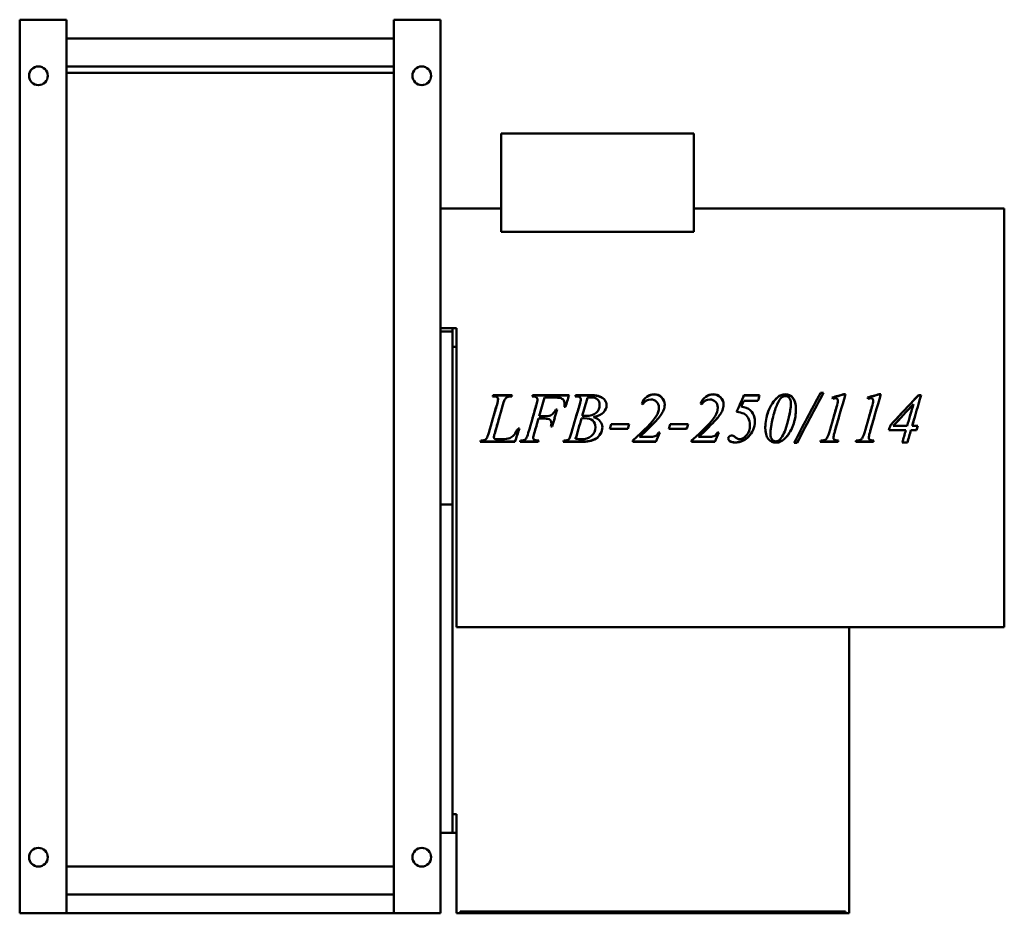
# Model space of a CAD drawing. Header units: millimetres. Extents: x 157 to 683, y 58 to 536.
import ezdxf

# ---------------------------------------------------------------- set-up
doc = ezdxf.new("R2010")
doc.units = ezdxf.units.MM
doc.header["$LTSCALE"] = 2
doc.layers.add('Widoczne (ISO)', color=7, linetype='Continuous', lineweight=50)

msp = doc.modelspace()

# ---------------------------------------------------------------- linework, layer by layer
at = {"layer": 'Widoczne (ISO)'}
for p, q in [((156.75, 536), (156.75, 58)), ((156.75, 536), (181.75, 536)), ((181.75, 536), (181.75, 58)), ((356.75, 58), (356.75, 536)), ((381.75, 536), (356.75, 536)), ((381.75, 536), (381.75, 58)), ((181.75, 526), (356.75, 526)), ((181.75, 511), (356.75, 511)), ((181.75, 507.63), (356.75, 507.63)), ((414.25, 475.2), (517.25, 475.2)), ((414.25, 422.46), (414.25, 475.2)), ((517.25, 475.2), (517.25, 422.46)), ((381.75, 435), (414.25, 435)), ((517.25, 435), (683.25, 435)), ((683.25, 211), (683.25, 435)), ((517.25, 422.46), (414.25, 422.46)), ((381.75, 371), (388.25, 371)), ((381.75, 369.26), (388.25, 369.26)), ((388.25, 371), (390.25, 371)), ((388.25, 371), (388.25, 361)), ((390.25, 361), (390.25, 371)), ((390.25, 361), (388.25, 361)), ((388.25, 361), (388.25, 111)), ((390.25, 361), (390.25, 211)), ((409.85, 335.15), (420.04, 335.15)), ((409.85, 335.04), (409.85, 335.15)), ((409.85, 335.04), (420.02, 335.04)), ((412.53, 332.91), (412.53, 332.99)), ((430.99, 335.15), (450.48, 335.15)), ((430.99, 335.04), (430.99, 335.15)), ((430.99, 335.04), (450.45, 335.04)), ((433.59, 332.91), (433.59, 332.99)), ((442.45, 333.85), (437.41, 333.85)), ((454.01, 335.15), (463, 335.15)), ((454.01, 335.04), (454.01, 335.15)), ((454.01, 335.04), (463, 335.04)), ((456.79, 332.91), (456.79, 332.99)), ((551.54, 332.12), (544, 332.12)), ((544.04, 335.04), (544.04, 335.15)), ((544.04, 335.15), (552.4, 335.15)), ((544.04, 335.04), (552.37, 335.04)), ((584.93, 336.37), (586.49, 336.37)), ((584.93, 336.25), (584.93, 336.37)), ((584.93, 336.25), (586.42, 336.25)), ((594.27, 332.02), (594.27, 332.1)), ((597.45, 335.66), (598.33, 335.66)), ((597.45, 335.54), (597.45, 335.66)), ((597.45, 335.54), (598.3, 335.54)), ((613.16, 332.02), (613.16, 332.1)), ((616.35, 335.66), (617.23, 335.66)), ((616.35, 335.54), (616.35, 335.66)), ((616.35, 335.54), (617.19, 335.54)), ((637.36, 335.15), (638.75, 335.15)), ((637.36, 335.04), (637.36, 335.15)), ((637.36, 335.04), (638.72, 335.04)), ((443.41, 327.51), (444.1, 327.51)), ((443.41, 327.47), (443.41, 327.51)), ((443.41, 327.47), (444.09, 327.47)), ((448.64, 328.86), (447.94, 328.86)), ((448.15, 330.67), (448.15, 330.73)), ((466.86, 329.86), (466.86, 329.92)), ((498.52, 328.48), (498.52, 328.53)), ((529.99, 328.48), (529.99, 328.53)), ((542.63, 329.01), (542.63, 329.06)), ((569.08, 330.67), (569.08, 330.73)), ((594.23, 331.31), (594.23, 331.39)), ((613.12, 331.31), (613.12, 331.39)), ((634.67, 330.34), (634.67, 330.41)), ((437.53, 322.62), (434.18, 322.62)), ((434.18, 322.62), (434.18, 322.61)), ((437.53, 322.61), (434.18, 322.61)), ((434.55, 323.92), (437.85, 323.92)), ((434.55, 323.91), (434.55, 323.92)), ((434.55, 323.91), (437.85, 323.91)), ((457.16, 322.72), (457.16, 322.71)), ((457.54, 324.09), (457.54, 324.1)), ((463.57, 323.4), (463.57, 323.41)), ((497.11, 323.91), (497.11, 323.92)), ((497.8, 322.27), (497.8, 322.26)), ((528.58, 323.91), (528.58, 323.92)), ((529.28, 322.27), (529.28, 322.26)), ((423.29, 317.28), (423.99, 317.28)), ((441.51, 318.43), (440.78, 318.43)), ((441.51, 318.47), (440.79, 318.47)), ((441.06, 320.27), (441.06, 320.24)), ((441.51, 318.47), (441.51, 318.43)), ((464.63, 318.02), (464.63, 317.98)), ((481.91, 317.14), (472.35, 317.14)), ((481.91, 317.19), (472.37, 317.19)), ((473.11, 319.59), (482.67, 319.59)), ((481.91, 317.19), (481.91, 317.14)), ((513.39, 317.14), (503.83, 317.14)), ((513.39, 317.19), (503.84, 317.19)), ((504.58, 319.59), (514.14, 319.59)), ((513.39, 317.19), (513.39, 317.14)), ((630.62, 316.45), (621.56, 316.45)), ((630.62, 316.51), (621.57, 316.51)), ((623.9, 318.77), (623.9, 318.73)), ((623.9, 318.73), (631.3, 318.73)), ((630.62, 316.51), (630.62, 316.45)), ((636.3, 316.51), (633.34, 316.51)), ((633.34, 316.51), (633.34, 316.45)), ((636.3, 316.45), (633.34, 316.45)), ((633.99, 318.77), (633.99, 318.73)), ((633.99, 318.73), (636.98, 318.73)), ((636.3, 316.51), (636.3, 316.45)), ((410.26, 312.65), (410.26, 312.56)), ((410.77, 314.73), (410.77, 314.65)), ((412.2, 311.56), (414.65, 311.56)), ((431.3, 312.37), (431.3, 312.27)), ((431.89, 314.79), (431.89, 314.72)), ((454.01, 311.93), (454.01, 311.83)), ((484.53, 310.87), (484.53, 310.2)), ((488.16, 312.95), (488.16, 312.86)), ((488.16, 312.86), (494.43, 312.86)), ((498.33, 315.16), (499.07, 315.16)), ((516, 310.87), (516, 310.2)), ((519.64, 312.95), (519.64, 312.86)), ((519.64, 312.86), (525.91, 312.86)), ((529.81, 315.16), (530.54, 315.16)), ((558.2, 314.32), (558.2, 314.25)), ((591.88, 312.49), (591.88, 312.39)), ((610.77, 312.49), (610.77, 312.39)), ((421.54, 310.2), (403.01, 310.2)), ((421.54, 310.32), (403.06, 310.32)), ((421.54, 310.32), (421.54, 310.2)), ((434.08, 310.2), (424.29, 310.2)), ((434.08, 310.32), (424.33, 310.32)), ((434.08, 310.32), (434.08, 310.2)), ((456.58, 310.2), (447.43, 310.2)), ((456.58, 310.32), (447.47, 310.32)), ((496.98, 310.32), (484.53, 310.32)), ((496.98, 310.2), (484.53, 310.2)), ((496.98, 310.32), (496.98, 310.2)), ((528.46, 310.32), (516, 310.32)), ((528.46, 310.2), (516, 310.2)), ((528.46, 310.32), (528.46, 310.2)), ((563.63, 310.44), (563.63, 310.32)), ((572.43, 309.63), (570.82, 309.63)), ((572.43, 309.75), (570.88, 309.75)), ((572.43, 309.75), (572.43, 309.63)), ((594.37, 310.2), (584.87, 310.2)), ((594.37, 310.32), (584.92, 310.32)), ((594.37, 310.32), (594.37, 310.2)), ((613.26, 310.2), (603.77, 310.2)), ((613.26, 310.32), (603.81, 310.32)), ((613.26, 310.32), (613.26, 310.2)), ((631.4, 309.78), (628.68, 309.78)), ((631.4, 309.89), (628.72, 309.89)), ((631.4, 309.89), (631.4, 309.78)), ((388.25, 276.74), (381.75, 276.74)), ((390.25, 211), (600.25, 211)), ((600.25, 211), (683.25, 211)), ((600.25, 58), (600.25, 211)), ((388.25, 111), (388.25, 101)), ((390.25, 111), (388.25, 111)), ((390.25, 111), (390.25, 58)), ((388.25, 101), (381.75, 101)), ((388.25, 101), (390.25, 101)), ((356.75, 83), (181.75, 83)), ((356.75, 68), (181.75, 68)), ((181.75, 58), (156.75, 58)), ((181.75, 58), (356.75, 58)), ((381.75, 58), (356.75, 58)), ((390.25, 58), (392.25, 58)), ((598.25, 59), (392.25, 59)), ((392.25, 58), (392.25, 59)), ((392.25, 58), (598.25, 58)), ((598.25, 58), (598.25, 59)), ((598.25, 58), (600.25, 58))]:
    msp.add_line(p, q, dxfattribs=at)
for centre in [(166.75, 506), (371.75, 506), (166.75, 88), (371.75, 88)]:
    msp.add_circle(centre, 5, dxfattribs=at)
for points in [[(409.63, 334.48), (409.7, 334.7), (409.78, 334.93), (409.85, 335.15)], [(410.12, 334.46), (409.91, 334.46), (409.75, 334.47), (409.63, 334.48)], [(409.66, 334.48), (409.73, 334.66), (409.79, 334.85), (409.85, 335.04)], [(411.98, 330.23), (412.34, 331.49), (412.53, 332.41), (412.53, 332.99)], [(411.98, 330.16), (412.34, 331.41), (412.53, 332.33), (412.53, 332.91)], [(416.27, 333.08), (416.03, 332.74), (415.67, 331.71), (415.16, 329.98)], [(420.04, 335.15), (420, 334.93), (419.95, 334.7), (419.9, 334.48)], [(430.77, 334.48), (430.84, 334.7), (430.92, 334.93), (430.99, 335.15)], [(430.8, 334.48), (430.87, 334.67), (430.93, 334.85), (430.99, 335.04)], [(433.06, 330.14), (433.41, 331.35), (433.59, 332.3), (433.59, 332.99)], [(433.06, 330.08), (433.41, 331.28), (433.59, 332.22), (433.59, 332.91)], [(437.41, 333.85), (436.45, 330.55), (435.5, 327.23), (434.55, 323.92)], [(445.76, 333.67), (445.26, 333.79), (444.15, 333.85), (442.45, 333.85)], [(450.48, 335.15), (449.86, 333.06), (449.25, 330.96), (448.64, 328.86)], [(453.77, 334.48), (453.85, 334.7), (453.93, 334.93), (454.01, 335.15)], [(454.34, 334.46), (454.13, 334.46), (453.94, 334.47), (453.77, 334.48)], [(453.8, 334.48), (453.87, 334.66), (453.94, 334.85), (454.01, 335.04)], [(456.22, 330.31), (456.6, 331.58), (456.79, 332.48), (456.79, 332.99)], [(456.22, 330.24), (456.6, 331.51), (456.79, 332.39), (456.79, 332.91)], [(460.32, 333.71), (459.4, 330.51), (458.47, 327.31), (457.54, 324.1)], [(462.04, 333.93), (461.59, 333.93), (461.02, 333.86), (460.32, 333.71)], [(494.29, 332.85), (492.56, 332.85), (491.14, 332.03), (490.02, 330.37)], [(525.76, 332.85), (524.03, 332.85), (522.61, 332.03), (521.49, 330.37)], [(540.08, 326.21), (541.4, 329.19), (542.72, 332.18), (544.04, 335.15)], [(540.09, 326.2), (541.41, 329.16), (542.73, 332.11), (544.04, 335.04)], [(544, 332.12), (543.55, 331.1), (543.09, 330.08), (542.63, 329.06)], [(552.4, 335.15), (552.11, 334.14), (551.83, 333.13), (551.54, 332.12)], [(557.05, 326.43), (558.33, 329.75), (559.95, 332.26), (561.92, 333.97)], [(557.05, 326.4), (558.33, 329.69), (559.95, 332.18), (561.92, 333.87)], [(561.92, 333.97), (563.21, 335.1), (564.65, 335.66), (566.25, 335.66)], [(561.92, 333.87), (563.21, 334.99), (564.65, 335.54), (566.25, 335.54)], [(570.82, 309.63), (575.53, 318.5), (580.23, 327.5), (584.93, 336.37)], [(586.49, 336.37), (581.8, 327.5), (577.12, 318.5), (572.43, 309.63)], [(577.88, 323), (580.23, 327.43), (582.58, 331.85), (584.93, 336.25)], [(591.23, 333.93), (593.3, 334.51), (595.38, 335.08), (597.45, 335.66)], [(591.47, 333.26), (591.39, 333.48), (591.31, 333.71), (591.23, 333.93)], [(591.26, 333.84), (593.32, 334.41), (595.39, 334.98), (597.45, 335.54)], [(592.96, 333.48), (592.65, 333.48), (592.15, 333.41), (591.47, 333.26)], [(598.33, 335.66), (596.35, 328.81), (594.37, 321.89), (592.39, 315.02)], [(594.23, 331.39), (594.25, 331.63), (594.27, 331.87), (594.27, 332.1)], [(594.23, 331.31), (594.25, 331.55), (594.27, 331.79), (594.27, 332.02)], [(610.12, 333.93), (612.19, 334.51), (614.27, 335.08), (616.35, 335.66)], [(610.36, 333.26), (610.28, 333.48), (610.2, 333.71), (610.12, 333.93)], [(610.15, 333.84), (612.22, 334.41), (614.28, 334.98), (616.35, 335.54)], [(611.85, 333.48), (611.54, 333.48), (611.04, 333.41), (610.36, 333.26)], [(617.23, 335.66), (615.24, 328.81), (613.26, 321.89), (611.28, 315.02)], [(613.12, 331.39), (613.15, 331.63), (613.16, 331.87), (613.16, 332.1)], [(613.12, 331.31), (613.15, 331.55), (613.16, 331.79), (613.16, 332.02)], [(622.33, 319.04), (627.34, 324.41), (632.35, 329.8), (637.36, 335.15)], [(626.02, 323), (629.8, 327.02), (633.58, 331.04), (637.36, 335.04)], [(638.75, 335.15), (637.17, 329.7), (635.58, 324.21), (633.99, 318.73)], [(407.61, 315.02), (409.06, 320.08), (410.52, 325.16), (411.98, 330.23)], [(409.9, 323), (410.59, 325.39), (411.28, 327.78), (411.98, 330.16)], [(415.16, 329.98), (413.7, 324.88), (412.24, 319.75), (410.77, 314.65)], [(428.73, 315.08), (430.17, 320.09), (431.61, 325.13), (433.06, 330.14)], [(431, 323), (431.69, 325.36), (432.37, 327.72), (433.06, 330.08)], [(444.1, 327.51), (443.24, 324.49), (442.38, 321.45), (441.51, 318.43)], [(447.94, 328.86), (448.08, 329.62), (448.15, 330.25), (448.15, 330.73)], [(447.95, 328.86), (448.08, 329.59), (448.15, 330.19), (448.15, 330.67)], [(451.85, 315.18), (453.3, 320.22), (454.76, 325.27), (456.22, 330.31)], [(454.11, 323), (454.81, 325.42), (455.51, 327.83), (456.22, 330.24)], [(490.02, 330.37), (489.8, 330.46), (489.58, 330.56), (489.37, 330.65)], [(497.11, 323.92), (498.05, 325.39), (498.52, 326.93), (498.52, 328.53)], [(497.11, 323.91), (498.05, 325.37), (498.52, 326.89), (498.52, 328.48)], [(501.07, 327.08), (500.47, 325.66), (499.38, 324.05), (497.8, 322.26)], [(501.64, 330.1), (501.64, 329.02), (501.45, 328.01), (501.07, 327.08)], [(521.49, 330.37), (521.28, 330.46), (521.06, 330.56), (520.84, 330.65)], [(528.58, 323.92), (529.52, 325.39), (529.99, 326.93), (529.99, 328.53)], [(528.58, 323.91), (529.52, 325.37), (529.99, 326.89), (529.99, 328.48)], [(532.54, 327.08), (531.95, 325.66), (530.86, 324.05), (529.28, 322.26)], [(533.12, 330.1), (533.12, 329.02), (532.93, 328.01), (532.54, 327.08)], [(542.63, 329.06), (544.64, 328.75), (546.19, 328.13), (547.29, 327.21)], [(542.63, 329.01), (544.64, 328.7), (546.19, 328.09), (547.29, 327.17)], [(547.29, 327.21), (549.01, 325.76), (549.86, 323.76), (549.86, 321.18)], [(547.29, 327.17), (548.58, 326.1), (549.38, 324.71), (549.71, 323)], [(555.44, 317.96), (555.44, 320.77), (555.98, 323.6), (557.05, 326.43)], [(566.61, 317.96), (568.26, 323.19), (569.08, 327.46), (569.08, 330.73)], [(568.02, 323), (568.73, 325.98), (569.08, 328.53), (569.08, 330.67)], [(589.53, 315.02), (590.95, 319.96), (592.38, 324.92), (593.8, 329.86)], [(591.83, 323), (592.48, 325.27), (593.14, 327.53), (593.8, 329.8)], [(593.8, 329.86), (594.06, 330.76), (594.2, 331.26), (594.23, 331.39)], [(593.8, 329.8), (594.06, 330.69), (594.2, 331.19), (594.23, 331.31)], [(608.42, 315.02), (609.85, 319.96), (611.27, 324.92), (612.69, 329.86)], [(610.72, 323), (611.38, 325.27), (612.03, 327.53), (612.69, 329.8)], [(612.69, 329.86), (612.95, 330.76), (613.09, 331.26), (613.12, 331.39)], [(612.69, 329.8), (612.95, 330.69), (613.09, 331.19), (613.12, 331.31)], [(634.67, 330.41), (631.08, 326.52), (627.49, 322.62), (623.9, 318.73)], [(631.3, 318.73), (632.42, 322.62), (633.55, 326.52), (634.67, 330.41)], [(632.53, 323), (633.24, 325.45), (633.96, 327.9), (634.67, 330.34)], [(413.16, 323), (412.37, 320.24), (411.57, 317.48), (410.77, 314.73)], [(434.18, 322.62), (433.42, 320), (432.65, 317.39), (431.89, 314.79)], [(434.18, 322.61), (433.42, 319.98), (432.65, 317.34), (431.89, 314.72)], [(442.82, 323), (442.38, 321.49), (441.95, 319.98), (441.51, 318.47)], [(457.16, 322.72), (456.11, 319.11), (455.06, 315.51), (454.01, 311.93)], [(457.16, 322.71), (456.11, 319.08), (455.06, 315.44), (454.01, 311.83)], [(458.65, 322.8), (458.24, 322.8), (457.74, 322.77), (457.16, 322.72)], [(458.65, 322.8), (458.24, 322.8), (457.74, 322.77), (457.16, 322.71)], [(457.54, 324.1), (458.35, 324.09), (458.93, 324.08), (459.28, 324.08)], [(457.54, 324.09), (458.35, 324.08), (458.93, 324.07), (459.28, 324.07)], [(463.57, 323.4), (463.93, 323.28), (464.28, 323.14), (464.6, 323)], [(484.53, 310.87), (490.87, 316.39), (495.06, 320.76), (497.11, 323.92)], [(497.8, 322.27), (495.39, 319.57), (492.18, 316.46), (488.16, 312.95)], [(497.8, 322.26), (495.39, 319.54), (492.18, 316.4), (488.16, 312.86)], [(496.48, 323), (496.71, 323.31), (496.92, 323.62), (497.11, 323.91)], [(498.43, 323), (498.23, 322.76), (498.02, 322.52), (497.8, 322.27)], [(516, 310.87), (522.35, 316.39), (526.54, 320.76), (528.58, 323.92)], [(529.28, 322.27), (526.87, 319.57), (523.65, 316.46), (519.64, 312.95)], [(529.28, 322.26), (526.87, 319.54), (523.65, 316.4), (519.64, 312.86)], [(527.95, 323), (528.18, 323.31), (528.39, 323.62), (528.58, 323.91)], [(529.91, 323), (529.71, 322.76), (529.5, 322.52), (529.28, 322.27)], [(556.01, 323), (556.27, 324.13), (556.62, 325.27), (557.05, 326.4)], [(559.59, 323.55), (558.66, 319.9), (558.2, 316.8), (558.2, 314.25)], [(559.45, 323), (558.62, 319.62), (558.2, 316.73), (558.2, 314.32)], [(579.46, 323), (577.12, 318.57), (574.78, 314.15), (572.43, 309.75)], [(594.69, 323), (593.92, 320.36), (593.15, 317.72), (592.39, 315.09)], [(613.58, 323), (612.81, 320.36), (612.05, 317.72), (611.28, 315.09)], [(627.84, 323), (626.53, 321.59), (625.22, 320.18), (623.9, 318.77)], [(635.23, 323), (634.82, 321.59), (634.41, 320.18), (633.99, 318.77)], [(420.98, 313.72), (421.34, 314.08), (421.95, 314.99), (422.82, 316.45)], [(423.97, 317.28), (423.16, 314.96), (422.35, 312.63), (421.54, 310.32)], [(423.99, 317.28), (423.17, 314.92), (422.35, 312.55), (421.54, 310.2)], [(422.82, 316.45), (422.98, 316.73), (423.14, 317), (423.29, 317.28)], [(440.78, 318.43), (440.97, 319.16), (441.06, 319.77), (441.06, 320.24)], [(472.35, 317.14), (472.6, 317.96), (472.86, 318.77), (473.11, 319.59)], [(482.66, 319.59), (482.41, 318.79), (482.16, 317.99), (481.91, 317.19)], [(482.67, 319.59), (482.42, 318.77), (482.16, 317.96), (481.91, 317.14)], [(503.83, 317.14), (504.08, 317.96), (504.33, 318.77), (504.58, 319.59)], [(514.13, 319.59), (513.88, 318.79), (513.63, 317.99), (513.39, 317.19)], [(514.14, 319.59), (513.89, 318.77), (513.64, 317.96), (513.39, 317.14)], [(547.21, 319.1), (547.21, 319.1), (547.21, 319.11), (547.21, 319.11)], [(562.98, 311.18), (564.39, 312.5), (565.61, 314.76), (566.61, 317.96)], [(621.56, 316.45), (621.81, 317.31), (622.07, 318.17), (622.33, 319.04)], [(628.68, 309.78), (629.33, 311.99), (629.98, 314.22), (630.62, 316.45)], [(633.34, 316.51), (632.69, 314.3), (632.05, 312.09), (631.4, 309.89)], [(633.34, 316.45), (632.69, 314.22), (632.05, 311.99), (631.4, 309.78)], [(636.97, 318.73), (636.74, 317.99), (636.52, 317.25), (636.3, 316.51)], [(636.98, 318.73), (636.75, 317.97), (636.53, 317.21), (636.3, 316.45)], [(403.01, 310.2), (403.1, 310.42), (403.19, 310.65), (403.28, 310.87)], [(403.28, 310.87), (404.26, 310.9), (404.91, 310.98), (405.24, 311.11)], [(405.24, 311.11), (405.75, 311.33), (406.14, 311.62), (406.38, 311.97)], [(406.38, 311.97), (406.76, 312.54), (407.17, 313.55), (407.61, 315.02)], [(410.77, 314.73), (410.43, 313.73), (410.26, 313.04), (410.26, 312.65)], [(410.77, 314.65), (410.43, 313.65), (410.26, 312.95), (410.26, 312.56)], [(410.26, 312.56), (410.26, 312.3), (410.43, 312.05), (410.77, 311.81)], [(410.77, 311.81), (410.98, 311.64), (411.45, 311.56), (412.2, 311.56)], [(414.65, 311.56), (416.42, 311.56), (417.83, 311.79), (418.88, 312.23)], [(418.88, 312.23), (419.64, 312.56), (420.34, 313.05), (420.98, 313.72)], [(424.29, 310.2), (424.37, 310.42), (424.46, 310.65), (424.54, 310.87)], [(424.54, 310.87), (425.5, 310.9), (426.14, 310.99), (426.46, 311.14)], [(426.46, 311.14), (426.95, 311.34), (427.31, 311.62), (427.54, 311.97)], [(427.54, 311.97), (427.88, 312.47), (428.28, 313.51), (428.73, 315.08)], [(431.89, 314.79), (431.5, 313.58), (431.3, 312.77), (431.3, 312.37)], [(431.89, 314.72), (431.5, 313.49), (431.3, 312.68), (431.3, 312.27)], [(434.27, 310.87), (434.2, 310.69), (434.14, 310.5), (434.08, 310.32)], [(434.3, 310.87), (434.23, 310.65), (434.15, 310.42), (434.08, 310.2)], [(447.43, 310.2), (447.51, 310.42), (447.58, 310.65), (447.66, 310.87)], [(447.66, 310.87), (448.63, 310.9), (449.28, 310.99), (449.62, 311.16)], [(449.62, 311.16), (450.11, 311.36), (450.46, 311.63), (450.68, 311.97)], [(450.68, 311.97), (450.97, 312.44), (451.36, 313.51), (451.85, 315.18)], [(454.01, 311.83), (455.36, 311.65), (456.41, 311.56), (457.18, 311.56)], [(499.04, 315.16), (498.35, 313.54), (497.67, 311.93), (496.98, 310.32)], [(499.07, 315.16), (498.37, 313.51), (497.68, 311.85), (496.98, 310.2)], [(530.51, 315.16), (529.83, 313.54), (529.14, 311.93), (528.46, 310.32)], [(530.54, 315.16), (529.85, 313.51), (529.15, 311.85), (528.46, 310.2)], [(536.38, 310.7), (535.91, 311.05), (535.66, 311.49), (535.65, 312.02)], [(536.38, 310.59), (535.89, 310.95), (535.65, 311.41), (535.65, 311.97)], [(539.35, 309.89), (538.09, 309.89), (537.11, 310.16), (536.38, 310.7)], [(537.3, 313.57), (537.96, 313.57), (538.69, 313.25), (539.49, 312.6)], [(543.66, 310.98), (542.23, 310.25), (540.79, 309.89), (539.35, 309.89)], [(543.66, 310.87), (542.23, 310.14), (540.79, 309.78), (539.35, 309.78)], [(539.49, 312.6), (539.98, 312.19), (540.38, 311.92), (540.69, 311.79)], [(540.69, 311.79), (540.95, 311.68), (541.26, 311.62), (541.61, 311.62)], [(561.06, 310.44), (561.81, 310.44), (562.45, 310.69), (562.98, 311.18)], [(567.27, 313.56), (566.11, 312.12), (564.9, 311.08), (563.63, 310.44)], [(567.27, 313.47), (566.11, 312.02), (564.9, 310.97), (563.63, 310.32)], [(584.87, 310.2), (584.96, 310.42), (585.05, 310.65), (585.14, 310.87)], [(585.14, 310.87), (586.15, 310.9), (586.81, 310.98), (587.14, 311.11)], [(587.14, 311.11), (587.64, 311.33), (588.03, 311.62), (588.28, 311.99)], [(588.28, 311.99), (588.69, 312.56), (589.11, 313.57), (589.53, 315.02)], [(592.39, 315.09), (592.05, 313.89), (591.88, 313.03), (591.88, 312.49)], [(592.39, 315.02), (592.05, 313.81), (591.88, 312.94), (591.88, 312.39)], [(594.52, 310.87), (594.47, 310.69), (594.42, 310.5), (594.37, 310.32)], [(594.55, 310.87), (594.49, 310.65), (594.43, 310.42), (594.37, 310.2)], [(603.77, 310.2), (603.85, 310.42), (603.94, 310.65), (604.03, 310.87)], [(604.03, 310.87), (605.04, 310.9), (605.71, 310.98), (606.03, 311.11)], [(606.03, 311.11), (606.54, 311.33), (606.92, 311.62), (607.18, 311.99)], [(607.18, 311.99), (607.59, 312.56), (608, 313.57), (608.42, 315.02)], [(611.28, 315.09), (610.94, 313.89), (610.77, 313.03), (610.77, 312.49)], [(611.28, 315.02), (610.94, 313.81), (610.77, 312.94), (610.77, 312.39)], [(613.42, 310.87), (613.37, 310.69), (613.31, 310.5), (613.26, 310.32)], [(613.45, 310.87), (613.39, 310.65), (613.32, 310.42), (613.26, 310.2)], [(461.3, 310.62), (460.3, 310.42), (458.72, 310.32), (456.58, 310.32)], [(461.3, 310.51), (460.3, 310.3), (458.72, 310.2), (456.58, 310.2)], [(539.35, 309.78), (538.09, 309.78), (537.11, 310.05), (536.38, 310.59)], [(563.63, 310.44), (562.9, 310.07), (562.04, 309.89), (561.08, 309.89)], [(563.63, 310.32), (562.9, 309.96), (562.04, 309.78), (561.08, 309.78)]]:
    msp.add_open_spline(points, degree=3, dxfattribs=at)
for points, knots in [([(412.53, 332.99), (412.53, 333.46), (412.36, 333.82), (412.03, 334.07), (411.69, 334.33), (411.06, 334.46), (410.12, 334.46)], [0, 0, 0, 0, 1, 1, 1, 2, 2, 2, 2]), ([(419.9, 334.48), (418.76, 334.48), (417.94, 334.37), (417.46, 334.15), (416.98, 333.94), (416.58, 333.58), (416.27, 333.08)], [0, 0, 0, 0, 1, 1, 1, 2, 2, 2, 2]), ([(433.59, 332.99), (433.59, 333.31), (433.51, 333.58), (433.35, 333.81), (433.19, 334.04), (432.96, 334.21), (432.65, 334.32), (432.33, 334.42), (431.71, 334.48), (430.77, 334.48)], [0, 0, 0, 0, 1, 1, 1, 2, 2, 2, 3, 3, 3, 3]), ([(448.15, 330.73), (448.15, 331.55), (447.92, 332.19), (447.48, 332.67), (447.03, 333.14), (446.45, 333.48), (445.76, 333.67)], [0, 0, 0, 0, 1, 1, 1, 2, 2, 2, 2]), ([(456.79, 332.99), (456.79, 333.44), (456.62, 333.8), (456.28, 334.06), (455.94, 334.33), (455.29, 334.46), (454.34, 334.46)], [0, 0, 0, 0, 1, 1, 1, 2, 2, 2, 2]), ([(466.86, 329.92), (466.86, 331.18), (466.47, 332.17), (465.7, 332.87), (464.93, 333.58), (463.71, 333.93), (462.04, 333.93)], [0, 0, 0, 0, 1, 1, 1, 2, 2, 2, 2]), ([(463, 335.15), (464.51, 335.15), (465.86, 334.92), (467.04, 334.45), (468.23, 333.98), (469.11, 333.33), (469.7, 332.51), (470.28, 331.68), (470.58, 330.8), (470.58, 329.86)], [0, 0, 0, 0, 1, 1, 1, 2, 2, 2, 3, 3, 3, 3]), ([(463, 335.04), (464.51, 335.04), (465.86, 334.81), (467.04, 334.35), (468.23, 333.88), (469.11, 333.24), (469.7, 332.42), (470.28, 331.61), (470.57, 330.74), (470.58, 329.83)], [0, 0, 0, 0, 1, 1, 1, 2, 2, 2, 2.989644, 2.989644, 2.989644, 2.989644]), ([(489.37, 330.65), (489.99, 332.24), (490.91, 333.47), (492.11, 334.35), (493.32, 335.22), (494.62, 335.66), (496.02, 335.66)], [0, 0, 0, 0, 1, 1, 1, 2, 2, 2, 2]), ([(489.39, 330.64), (490.02, 332.19), (490.92, 333.39), (492.11, 334.25), (493.32, 335.11), (494.62, 335.54), (496.02, 335.54)], [0.01234, 0.01234, 0.01234, 0.01234, 1, 1, 1, 2, 2, 2, 2]), ([(498.52, 328.53), (498.52, 329.81), (498.13, 330.85), (497.34, 331.65), (496.56, 332.45), (495.54, 332.85), (494.29, 332.85)], [0, 0, 0, 0, 1, 1, 1, 2, 2, 2, 2]), ([(496.02, 335.66), (497.6, 335.66), (498.94, 335.12), (500.02, 334.03), (501.1, 332.95), (501.64, 331.64), (501.64, 330.1)], [0, 0, 0, 0, 1, 1, 1, 2, 2, 2, 2]), ([(496.02, 335.54), (497.6, 335.54), (498.94, 335.01), (500.02, 333.93), (501.09, 332.87), (501.63, 331.58), (501.64, 330.07)], [0, 0, 0, 0, 1, 1, 1, 1.993691, 1.993691, 1.993691, 1.993691]), ([(520.84, 330.65), (521.47, 332.24), (522.38, 333.47), (523.59, 334.35), (524.79, 335.22), (526.1, 335.66), (527.5, 335.66)], [0, 0, 0, 0, 1, 1, 1, 2, 2, 2, 2]), ([(520.86, 330.64), (521.49, 332.19), (522.4, 333.39), (523.59, 334.25), (524.79, 335.11), (526.1, 335.54), (527.5, 335.54)], [0.01234, 0.01234, 0.01234, 0.01234, 1, 1, 1, 2, 2, 2, 2]), ([(529.99, 328.53), (529.99, 329.81), (529.6, 330.85), (528.82, 331.65), (528.03, 332.45), (527.02, 332.85), (525.76, 332.85)], [0, 0, 0, 0, 1, 1, 1, 2, 2, 2, 2]), ([(527.5, 335.66), (529.08, 335.66), (530.41, 335.12), (531.49, 334.03), (532.58, 332.95), (533.12, 331.64), (533.12, 330.1)], [0, 0, 0, 0, 1, 1, 1, 2, 2, 2, 2]), ([(527.5, 335.54), (529.08, 335.54), (530.41, 335.01), (531.49, 333.93), (532.57, 332.87), (533.11, 331.58), (533.12, 330.07)], [0, 0, 0, 0, 1, 1, 1, 1.993691, 1.993691, 1.993691, 1.993691]), ([(566.29, 334.7), (565.58, 334.7), (564.86, 334.42), (564.12, 333.87), (563.39, 333.31), (562.63, 332.15), (561.84, 330.39), (561.06, 328.62), (560.31, 326.34), (559.59, 323.55)], [0, 0, 0, 0, 1, 1, 1, 2, 2, 2, 3, 3, 3, 3]), ([(566.25, 335.66), (567.83, 335.66), (569.15, 335), (570.23, 333.7), (571.3, 332.39), (571.84, 330.32), (571.84, 327.49)], [0, 0, 0, 0, 1, 1, 1, 2, 2, 2, 2]), ([(566.25, 335.54), (567.83, 335.54), (569.15, 334.9), (570.23, 333.6), (571.3, 332.31), (571.84, 330.27), (571.84, 327.47)], [0, 0, 0, 0, 1, 1, 1, 1.997627, 1.997627, 1.997627, 1.997627]), ([(569.08, 330.73), (569.08, 332.09), (568.81, 333.09), (568.25, 333.74), (567.69, 334.38), (567.04, 334.7), (566.29, 334.7)], [0, 0, 0, 0, 1, 1, 1, 2, 2, 2, 2]), ([(594.27, 332.1), (594.27, 332.53), (594.15, 332.87), (593.92, 333.12), (593.69, 333.36), (593.37, 333.48), (592.96, 333.48)], [0, 0, 0, 0, 1, 1, 1, 2, 2, 2, 2]), ([(613.16, 332.1), (613.16, 332.53), (613.05, 332.87), (612.81, 333.12), (612.58, 333.36), (612.26, 333.48), (611.85, 333.48)], [0, 0, 0, 0, 1, 1, 1, 2, 2, 2, 2]), ([(437.85, 323.92), (439.33, 323.92), (440.43, 324.15), (441.15, 324.6), (441.88, 325.06), (442.63, 326.03), (443.41, 327.51)], [0, 0, 0, 0, 1, 1, 1, 2, 2, 2, 2]), ([(437.85, 323.91), (439.33, 323.91), (440.43, 324.14), (441.15, 324.59), (441.88, 325.04), (442.63, 326), (443.41, 327.47)], [0, 0, 0, 0, 1, 1, 1, 2, 2, 2, 2]), ([(459.28, 324.08), (461.84, 324.08), (463.74, 324.64), (464.99, 325.75), (466.24, 326.86), (466.86, 328.25), (466.86, 329.92)], [0, 0, 0, 0, 1, 1, 1, 2, 2, 2, 2]), ([(459.28, 324.07), (461.84, 324.07), (463.74, 324.62), (464.99, 325.72), (466.24, 326.82), (466.86, 328.2), (466.86, 329.86)], [0, 0, 0, 0, 1, 1, 1, 2, 2, 2, 2]), ([(470.58, 329.86), (470.58, 328.43), (470.03, 327.14), (468.93, 325.97), (467.84, 324.81), (466.05, 323.95), (463.57, 323.41)], [0, 0, 0, 0, 1, 1, 1, 2, 2, 2, 2]), ([(571.84, 327.49), (571.84, 325.06), (571.44, 322.57), (570.65, 320.04), (569.85, 317.51), (568.72, 315.32), (567.27, 313.47)], [0, 0, 0, 0, 1, 1, 1, 2, 2, 2, 2]), ([(441.06, 320.27), (441.06, 321.02), (440.81, 321.6), (440.32, 322.01), (439.82, 322.41), (438.89, 322.62), (437.53, 322.62)], [0, 0, 0, 0, 1, 1, 1, 2, 2, 2, 2]), ([(441.06, 320.24), (441.06, 321.01), (440.81, 321.59), (440.32, 322), (439.82, 322.41), (438.89, 322.61), (437.53, 322.61)], [0, 0, 0, 0, 1, 1, 1, 2, 2, 2, 2]), ([(464.63, 318.02), (464.63, 319.52), (464.16, 320.69), (463.21, 321.53), (462.27, 322.38), (460.74, 322.8), (458.65, 322.8)], [0, 0, 0, 0, 1, 1, 1, 2, 2, 2, 2]), ([(464.63, 317.98), (464.63, 319.49), (464.16, 320.67), (463.21, 321.52), (462.27, 322.37), (460.74, 322.8), (458.65, 322.8)], [0, 0, 0, 0, 1, 1, 1, 2, 2, 2, 2]), ([(463.57, 323.41), (465.2, 322.84), (466.41, 322.08), (467.19, 321.15), (467.96, 320.22), (468.35, 319.19), (468.35, 318.08)], [0, 0, 0, 0, 1, 1, 1, 2, 2, 2, 2]), ([(547.21, 319.08), (547.21, 320.6), (546.9, 321.91), (546.28, 322.99), (545.66, 324.07), (544.87, 324.83), (543.91, 325.28), (542.95, 325.72), (541.67, 326.03), (540.08, 326.21)], [0, 0, 0, 0, 1, 1, 1, 2, 2, 2, 3, 3, 3, 3]), ([(549.86, 321.18), (549.86, 319.49), (549.55, 317.96), (548.92, 316.6), (548.28, 315.23), (547.51, 314.09), (546.6, 313.16), (545.68, 312.24), (544.7, 311.52), (543.66, 310.98)], [0.003183, 0.003183, 0.003183, 0.003183, 1, 1, 1, 2, 2, 2, 3, 3, 3, 3]), ([(549.86, 321.18), (549.86, 319.47), (549.55, 317.92), (548.92, 316.54), (548.28, 315.16), (547.51, 314.01), (546.6, 313.08), (545.68, 312.15), (544.7, 311.41), (543.66, 310.87)], [0, 0, 0, 0, 1, 1, 1, 2, 2, 2, 3, 3, 3, 3]), ([(547.21, 319.11), (547.21, 320.62), (546.9, 321.92), (546.28, 322.99), (546.28, 322.99), (546.28, 323), (546.27, 323)], [0, 0, 0, 0, 1, 1, 1, 1.003148, 1.003148, 1.003148, 1.003148]), ([(571.4, 323), (571.21, 322.03), (570.96, 321.05), (570.65, 320.07), (569.85, 317.56), (568.72, 315.39), (567.27, 313.56)], [0.607313, 0.607313, 0.607313, 0.607313, 1, 1, 1, 2, 2, 2, 2]), ([(457.18, 311.56), (459.14, 311.56), (460.87, 312.14), (462.37, 313.29), (463.88, 314.44), (464.63, 316), (464.63, 317.98)], [0, 0, 0, 0, 1, 1, 1, 2, 2, 2, 2]), ([(468.35, 318.1), (468.35, 316.87), (468.03, 315.7), (467.39, 314.59), (466.75, 313.47), (465.93, 312.6), (464.93, 311.99), (463.93, 311.37), (462.72, 310.91), (461.3, 310.62)], [0.006502, 0.006502, 0.006502, 0.006502, 1, 1, 1, 2, 2, 2, 3, 3, 3, 3]), ([(468.35, 318.08), (468.35, 316.83), (468.03, 315.64), (467.39, 314.51), (466.75, 313.38), (465.93, 312.51), (464.93, 311.89), (463.93, 311.26), (462.72, 310.8), (461.3, 310.51)], [0, 0, 0, 0, 1, 1, 1, 2, 2, 2, 3, 3, 3, 3]), ([(541.61, 311.62), (543, 311.62), (544.28, 312.31), (545.45, 313.69), (546.62, 315.06), (547.21, 316.86), (547.21, 319.08)], [0, 0, 0, 0, 1, 1, 1, 2, 2, 2, 2]), ([(561.08, 309.89), (559.47, 309.89), (558.13, 310.54), (557.05, 311.83), (555.98, 313.13), (555.44, 315.17), (555.44, 317.98)], [0, 0, 0, 0, 1, 1, 1, 1.997335, 1.997335, 1.997335, 1.997335]), ([(561.08, 309.78), (559.47, 309.78), (558.13, 310.43), (557.05, 311.73), (555.98, 313.04), (555.44, 315.11), (555.44, 317.96)], [0, 0, 0, 0, 1, 1, 1, 2, 2, 2, 2]), ([(431.3, 312.27), (431.3, 311.87), (431.47, 311.55), (431.81, 311.33), (432.15, 311.1), (432.98, 310.95), (434.3, 310.87)], [0, 0, 0, 0, 1, 1, 1, 2, 2, 2, 2]), ([(494.43, 312.86), (495.44, 312.86), (496.27, 313.07), (496.92, 313.48), (497.58, 313.9), (498.05, 314.46), (498.33, 315.16)], [0, 0, 0, 0, 1, 1, 1, 2, 2, 2, 2]), ([(525.91, 312.86), (526.91, 312.86), (527.74, 313.07), (528.4, 313.48), (529.05, 313.9), (529.52, 314.46), (529.81, 315.16)], [0, 0, 0, 0, 1, 1, 1, 2, 2, 2, 2]), ([(535.65, 311.97), (535.65, 312.42), (535.81, 312.79), (536.13, 313.11), (536.45, 313.42), (536.84, 313.57), (537.3, 313.57)], [0, 0, 0, 0, 1, 1, 1, 2, 2, 2, 2]), ([(558.2, 314.25), (558.2, 312.97), (558.48, 312.02), (559.04, 311.39), (559.59, 310.76), (560.27, 310.44), (561.06, 310.44)], [0, 0, 0, 0, 1, 1, 1, 2, 2, 2, 2]), ([(591.88, 312.39), (591.88, 311.95), (592.04, 311.6), (592.35, 311.36), (592.66, 311.11), (593.4, 310.95), (594.55, 310.87)], [0, 0, 0, 0, 1, 1, 1, 2, 2, 2, 2]), ([(610.77, 312.39), (610.77, 311.95), (610.93, 311.6), (611.24, 311.36), (611.55, 311.11), (612.29, 310.95), (613.45, 310.87)], [0, 0, 0, 0, 1, 1, 1, 2, 2, 2, 2])]:
    msp.add_open_spline(points, degree=3, knots=knots, dxfattribs=at)

doc.saveas('drawing.dxf')
